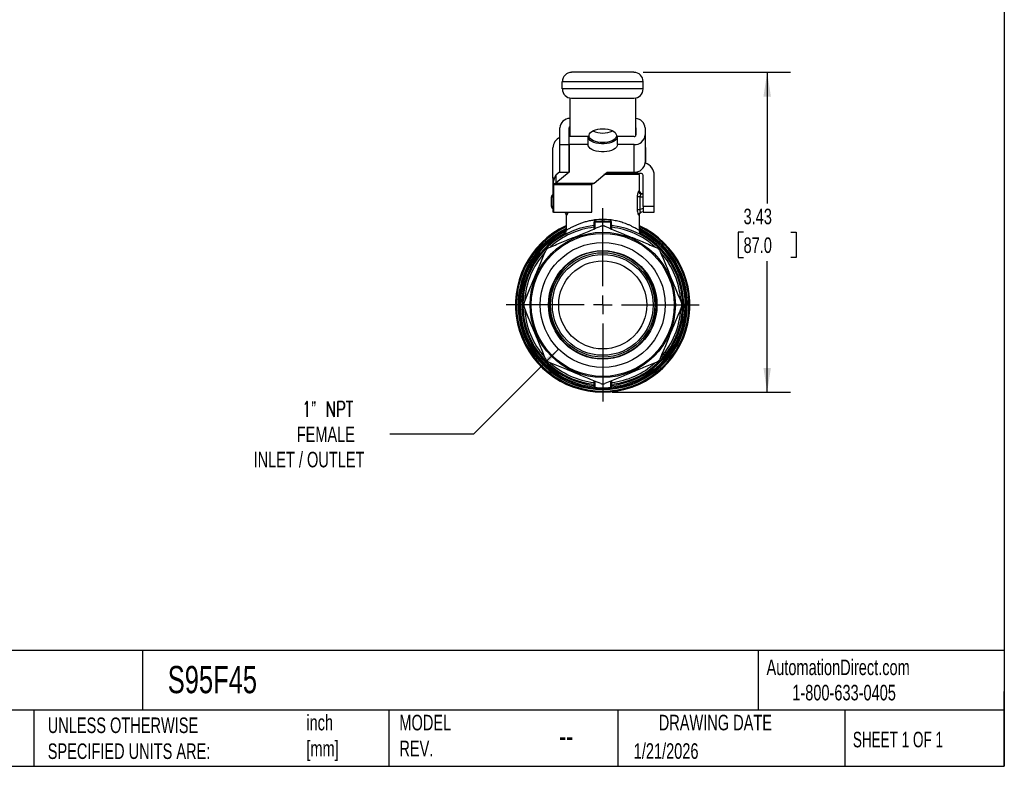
# Model space of a CAD drawing. Header units: inches. Extents: x 0.5 to 21.5, y 0.5 to 16.5.
# Tile 7 of 11: x 10.9 to 21.5, y 0.5 to 8.5. Entities that reach past the tile are written whole.
import ezdxf

# ---------------------------------------------------------------- set-up
doc = ezdxf.new("R2010")
doc.units = ezdxf.units.IN
doc.header["$LTSCALE"] = 2
doc.header["$MEASUREMENT"] = 0
doc.linetypes.add('SLD-Center', pattern=[0.75, 0.6, -0.05, 0.05, -0.05])
doc.linetypes.add('SLD-Solid', pattern=[0])
doc.layers.add('CENTER', color=40, linetype='SLD-Center')
doc.layers.add('DIMENSIONS', color=140, linetype='SLD-Solid', lineweight=25)
doc.layers.add('TEXT', color=140, linetype='SLD-Solid', lineweight=25)
doc.styles.add('SLDTEXTSTYLE0', font='TXT', dxfattribs={"width": 0.7})
doc.styles.add('SLDTEXTSTYLE1', font='TXT', dxfattribs={"width": 0.65})
doc.styles.add('SLDTEXTSTYLE2', font='TXT', dxfattribs={"width": 0.7, "bigfont": 'bigfont'})
doc.dimstyles.new('SLDDIMSTYLE0', dxfattribs={"dimtxt": 0.169922, "dimasz": 0.26, "dimexe": 0, "dimexo": 0.0625, "dimgap": 0.04248, "dimtad": 0, "dimtih": 1, "dimtoh": 1, "dimrnd": 1e-09, "dimzin": 12, "dimdsep": 46, "dimtxsty": 'SLDTEXTSTYLE0', "dimsah": 1, "dimcen": 0.09, "dimadec": 0, "dimazin": 3, "dimtfac": 1, "dimtofl": 0, "dimtmove": 0, "dimatfit": 3, "dimfxl": 0, "dimfrac": 2, "dimtolj": 1, "dimtzin": 12, "dimarcsym": 0})
doc.dimstyles.new('SLDDIMSTYLE2', dxfattribs={"dimtxt": 0.169922, "dimasz": 0.26, "dimexe": 0, "dimexo": 0.0625, "dimgap": 0.04248, "dimtad": 0, "dimtih": 1, "dimtoh": 1, "dimrnd": 1e-09, "dimzin": 12, "dimdsep": 46, "dimtxsty": 'SLDTEXTSTYLE0', "dimsah": 1, "dimcen": 0, "dimadec": 0, "dimazin": 3, "dimtfac": 1, "dimtofl": 0, "dimtmove": 0, "dimatfit": 3, "dimfxl": 0, "dimfrac": 2, "dimtolj": 1, "dimtzin": 12, "dimarcsym": 0})

# ---------------------------------------------------------------- blocks, each defined once
blk = doc.blocks.new('_D_5')
at = {"layer": 'DIMENSIONS'}
for p, q in [((16.724, 4.971), (15.813, 4.06)), ((15.813, 4.06), (14.914, 4.06))]:
    blk.add_line(p, q, dxfattribs=at)
blk.add_solid([(16.724, 4.971), (16.512, 4.815), (16.568, 4.759)], dxfattribs=at)
at = {"layer": 'DIMENSIONS', "attachment_point": 1}
for s, insert, char_height, style in [('1” NPT', (13.974, 4.41), 0.1667, 'SLDTEXTSTYLE2'), ('FEMALE', (13.918, 4.14), 0.1667, 'SLDTEXTSTYLE0'), ('INLET / OUTLET', (13.456, 3.87), 0.16667, 'SLDTEXTSTYLE0')]:
    blk.add_mtext(s, dxfattribs=dict(at, insert=insert, char_height=char_height, style=style))
blk = doc.blocks.new('_D_6')
at = {"layer": 'DIMENSIONS'}
for p, q in [((17.632, 7.936), (19.209, 7.936)), ((18.959, 7.936), (18.959, 6.53)), ((18.706, 6.222), (18.649, 6.222)), ((18.649, 6.222), (18.649, 5.952)), ((19.211, 6.222), (19.268, 6.222)), ((19.268, 6.222), (19.268, 5.952)), ((18.649, 5.952), (18.706, 5.952)), ((18.959, 4.509), (18.959, 5.914)), ((19.268, 5.952), (19.211, 5.952)), ((17.297, 4.509), (19.209, 4.509))]:
    blk.add_line(p, q, dxfattribs=at)
for points in [[(18.959, 7.936), (18.919, 7.676), (18.999, 7.676)], [(18.959, 4.509), (18.999, 4.769), (18.919, 4.769)]]:
    blk.add_solid(points, dxfattribs=at)
at = {"layer": 'DIMENSIONS', "char_height": 0.1667, "attachment_point": 1, "style": 'SLDTEXTSTYLE0'}
for s, insert in [('3.43', (18.706, 6.475)), ('87.0', (18.706, 6.167))]:
    blk.add_mtext(s, dxfattribs=dict(at, insert=insert))
blk = doc.blocks.new('SW_CENTERMARKSYMBOL_0')
at = {"layer": 'CENTER', "color": 0}
for p, q in [((0, 0.2), (0, 1.035)), ((-0.2, 0), (-1.035, 0)), ((0, 0), (-0.1, 0)), ((0, 0), (0, 0.1)), ((0, 0), (0, -0.1)), ((0, 0), (0.1, 0)), ((0.2, 0), (1.035, 0)), ((0, -0.2), (0, -1.035))]:
    blk.add_line(p, q, dxfattribs=at)

msp = doc.modelspace()

# ---------------------------------------------------------------- linework, layer by layer
for p, q in [((17.532, 7.936), (16.863, 7.936)), ((16.764, 7.758), (16.764, 7.837)), ((16.764, 7.837), (17.63, 7.837)), ((17.63, 7.758), (17.63, 7.837)), ((17.63, 7.758), (16.764, 7.758)), ((16.843, 7.662), (16.843, 7.247)), ((16.863, 7.66), (17.532, 7.66)), ((17.552, 7.252), (17.552, 7.662)), ((16.739, 7.162), (16.739, 7.34)), ((16.837, 7.162), (16.837, 7.34)), ((17.553, 7.34), (17.553, 7.265)), ((17.652, 7.34), (17.652, 7.265)), ((16.837, 7.162), (16.837, 7.247)), ((17.04, 7.247), (16.837, 7.247)), ((17.04, 7.162), (17.04, 7.247)), ((17.355, 7.162), (17.355, 7.247)), ((17.534, 7.247), (17.355, 7.247)), ((17.652, 7.265), (17.652, 6.969)), ((16.664, 6.801), (16.664, 7.127)), ((16.739, 7.162), (16.837, 7.162)), ((16.739, 6.867), (16.739, 7.162)), ((16.837, 7.162), (16.837, 6.867)), ((17.04, 7.162), (16.837, 7.162)), ((16.837, 6.867), (16.837, 7.162)), ((17.534, 7.162), (17.355, 7.162)), ((17.534, 6.867), (17.534, 7.162)), ((17.654, 7.127), (17.654, 7.016)), ((17.654, 7.016), (17.652, 7.016)), ((17.654, 6.97), (17.652, 6.97)), ((17.654, 7.016), (17.654, 6.97)), ((16.739, 6.87), (16.696, 6.834)), ((16.837, 6.867), (16.696, 6.749)), ((16.739, 6.867), (16.837, 6.867)), ((17.106, 6.749), (17.243, 6.867)), ((17.243, 6.867), (17.534, 6.867)), ((17.552, 6.851), (17.552, 6.868)), ((17.552, 6.868), (17.552, 6.851)), ((17.571, 6.851), (17.571, 6.872)), ((16.68, 6.801), (16.664, 6.801)), ((16.664, 6.801), (16.664, 6.436)), ((16.668, 6.737), (16.668, 6.767)), ((16.696, 6.834), (16.696, 6.749)), ((17.591, 6.84), (17.21, 6.84)), ((17.216, 6.844), (17.413, 6.844)), ((17.552, 6.851), (17.225, 6.851)), ((17.413, 6.84), (17.413, 6.844)), ((17.571, 6.851), (17.552, 6.851)), ((17.611, 6.851), (17.571, 6.851)), ((17.591, 6.664), (17.591, 6.84)), ((17.63, 6.497), (17.63, 6.832)), ((17.748, 6.497), (17.748, 6.832)), ((16.668, 6.737), (16.668, 6.732)), ((17.079, 6.732), (16.668, 6.732)), ((16.668, 6.732), (16.668, 6.436)), ((16.696, 6.749), (17.106, 6.749)), ((17.079, 6.732), (17.079, 6.737)), ((17.079, 6.436), (17.079, 6.732)), ((17.591, 6.664), (17.583, 6.664)), ((16.646, 6.601), (16.646, 6.5)), ((16.646, 6.601), (16.664, 6.601)), ((17.567, 6.601), (17.567, 6.467)), ((17.597, 6.467), (17.597, 6.601)), ((17.597, 6.601), (17.63, 6.601)), ((17.63, 6.633), (17.614, 6.633)), ((16.664, 6.5), (16.646, 6.5)), ((16.668, 6.436), (16.664, 6.436)), ((16.668, 6.436), (17.079, 6.436)), ((17.63, 6.476), (17.597, 6.467)), ((17.606, 6.437), (17.63, 6.444)), ((17.748, 6.497), (17.63, 6.497)), ((17.63, 6.497), (17.63, 6.438)), ((17.63, 6.438), (17.748, 6.438)), ((17.748, 6.438), (17.748, 6.497)), ((16.804, 6.409), (16.804, 6.24)), ((17.108, 6.328), (17.109, 6.332)), ((17.109, 6.33), (17.109, 6.332)), ((17.116, 6.263), (17.116, 6.332)), ((17.279, 6.332), (17.279, 6.263)), ((17.591, 6.24), (17.591, 6.409)), ((17.109, 6.328), (17.109, 6.325)), ((17.109, 6.325), (17.109, 6.26)), ((17.286, 6.325), (17.286, 6.328)), ((17.286, 6.26), (17.286, 6.325)), ((16.732, 5.786), (16.73, 5.786)), ((16.735, 5.785), (16.732, 5.786)), ((16.626, 5.523), (16.624, 5.524)), ((16.626, 5.523), (16.628, 5.523)), ((17.101, 4.581), (17.101, 4.565)), ((17.109, 4.628), (17.109, 4.563)), ((17.109, 4.563), (17.109, 4.56)), ((17.116, 4.556), (17.116, 4.625)), ((17.279, 4.625), (17.279, 4.556)), ((17.286, 4.563), (17.286, 4.628)), ((17.286, 4.56), (17.286, 4.563)), ((17.293, 4.565), (17.293, 4.581))]:
    msp.add_line(p, q)
at = {"flags": 128}
for points in [[(17.197, 7.183), (17.17, 7.184), (17.144, 7.188), (17.12, 7.194), (17.098, 7.202), (17.079, 7.212), (17.065, 7.224), (17.055, 7.236), (17.05, 7.25), (17.05, 7.263), (17.055, 7.277), (17.065, 7.29), (17.079, 7.301), (17.098, 7.311), (17.12, 7.319), (17.144, 7.326), (17.17, 7.329), (17.197, 7.331), (17.224, 7.329), (17.251, 7.326), (17.275, 7.319), (17.297, 7.311), (17.315, 7.301), (17.329, 7.29), (17.339, 7.277), (17.344, 7.263), (17.344, 7.25), (17.339, 7.236), (17.329, 7.224), (17.315, 7.212), (17.297, 7.202), (17.275, 7.194), (17.251, 7.188), (17.224, 7.184), (17.197, 7.183)], [(17.355, 7.247), (17.352, 7.233), (17.344, 7.219), (17.331, 7.206), (17.314, 7.194), (17.292, 7.185), (17.267, 7.177), (17.24, 7.172), (17.212, 7.169), (17.183, 7.169), (17.154, 7.172), (17.127, 7.177), (17.102, 7.185), (17.081, 7.194), (17.063, 7.206), (17.05, 7.219), (17.042, 7.233), (17.04, 7.247)], [(17.355, 7.162), (17.352, 7.148), (17.344, 7.134), (17.331, 7.121), (17.314, 7.109), (17.292, 7.099), (17.267, 7.092), (17.24, 7.087), (17.212, 7.084), (17.183, 7.084), (17.154, 7.087), (17.127, 7.092), (17.102, 7.099), (17.081, 7.109), (17.063, 7.121), (17.05, 7.134), (17.042, 7.148), (17.04, 7.162)], [(17.652, 7.148), (17.653, 7.143), (17.654, 7.127)], [(17.101, 6.275), (17.101, 6.264), (17.101, 6.256)], [(17.293, 6.256), (17.293, 6.264), (17.293, 6.275)], [(17.101, 4.631), (17.101, 4.624), (17.101, 4.613)], [(17.293, 4.613), (17.293, 4.624), (17.293, 4.631)]]:
    msp.add_lwpolyline(points, dxfattribs=at)
for radius in [0.778, 0.766, 0.669, 0.581, 0.559, 0.54, 0.472]:
    msp.add_circle((17.197, 5.444), radius)
for centre, radius, start, end in [((16.863, 7.837), 0.0984, 90, 180), ((17.532, 7.837), 0.0984, 0, 90), ((16.863, 7.758), 0.0984, 180, 270), ((17.532, 7.758), 0.0984, 270, 0), ((16.848, 7.333), 0.11, 92.6993, 175.9029), ((17.543, 7.333), 0.109, 4.0067, 85.4453), ((16.853, 7.34), 0.016, 130.2957, 179.1343), ((17.192, 7.519), 0.234, 244.5454, 271.407), ((17.204, 7.515), 0.23, 268.3104, 295.7372), ((17.538, 7.34), 0.0152, 0.2376, 27.3859), ((16.782, 7.127), 0.118, 111.5102, 180), ((17.541, 7.273), 0.111, 266.1887, 355.5981), ((17.534, 7.269), 0.0215, 269.5038, 306.4914), ((17.538, 7.265), 0.0152, 332.6141, 359.7624), ((17.541, 6.978), 0.111, 266.1887, 355.5981), ((17.611, 6.832), 0.138, 0, 72.7424), ((17.405, 6.844), 0.00787, 0, 90), ((17.611, 6.832), 0.0197, 0, 90), ((17.623, 6.664), 0.0315, 180, 270), ((16.678, 6.601), 0.0315, 115.417, 180), ((16.678, 6.5), 0.0315, 180, 244.583), ((17.078, 6.323), 0.047, 40.0113, 40.965), ((17.316, 6.323), 0.047, 139.035, 139.9887), ((17.197, 5.444), 0.935, 114.9011, 270), ((17.197, 5.444), 0.924, 115.2336, 270), ((17.197, 5.444), 0.907, 115.72, 64.28), ((17.197, 5.444), 0.896, 116.0758, 264.7841), ((17.197, 5.444), 0.884, 116.4816, 263.7763), ((17.197, 5.444), 0.856, 96.4086, 263.5914), ((17.197, 5.444), 0.837, 96.5894, 131.9585), ((17.197, 5.444), 0.846, 89.5542, 90.4458), ((17.197, 5.444), 0.935, 270, 65.0989), ((17.197, 5.444), 0.924, 270, 64.7664), ((17.197, 5.444), 0.896, 275.2159, 63.9242), ((17.197, 5.444), 0.856, 276.4086, 83.5914), ((17.197, 5.444), 0.837, 47.7779, 83.4106), ((17.197, 5.444), 0.884, 276.2237, 63.418), ((17.197, 5.444), 0.868, 117.6353, 263.6594), ((17.197, 5.444), 0.868, 276.3406, 62.4164), ((17.197, 5.444), 0.846, 134.5542, 135.4458), ((17.197, 5.444), 0.575, 172.1342, 143.6266), ((17.197, 5.444), 0.846, 44.5542, 45.4458), ((17.197, 5.444), 0.837, 137.9709, 176.8896), ((17.197, 5.444), 0.837, 2.8796, 41.8344), ((17.197, 5.444), 0.579, 143.7337, 172.021), ((17.197, 5.444), 0.577, 143.6812, 172.0765), ((17.197, 5.444), 0.846, 179.5542, 180.4458), ((17.197, 5.444), 0.837, 182.8796, 221.8344), ((17.197, 5.444), 0.837, 317.9709, 356.8896), ((17.197, 5.444), 0.846, 359.5542, 0.4458), ((17.197, 5.444), 0.846, 224.5542, 225.4458), ((17.197, 5.444), 0.837, 227.7779, 263.4106), ((17.197, 5.444), 0.837, 276.5894, 311.9585), ((17.197, 5.444), 0.846, 314.5542, 315.4458), ((17.197, 5.444), 0.846, 269.5542, 270.4458)]:
    msp.add_arc(centre, radius, start, end)
for centre, major_axis, ratio, start_param, end_param in [((17.159, 6.114), (0.398, 0.032), 0.608337, 1.636009, 1.649112), ((17.267, 6.2), (0.321, -0.042), 0.478654, 1.575702, 1.591874), ((17.116, 4.565), (0.0002, 0.0154), 0.971866, 1.585363, 1.607643), ((17.278, 4.565), (-0.0002, 0.0154), 0.971868, 4.675541, 4.697821)]:
    msp.add_ellipse(centre, major_axis=major_axis, ratio=ratio, start_param=start_param, end_param=end_param)
for points, knots in [([(16.668, 6.767), (16.673, 6.781), (16.677, 6.794), (16.687, 6.817), (16.691, 6.827), (16.696, 6.834)], [0, 0, 0, 0, 0.1171489, 0.1171489, 0.2342978, 0.2342978, 0.2342978, 0.2342978]), ([(17.552, 6.851), (17.552, 6.851), (17.552, 6.851), (17.552, 6.851), (17.552, 6.851), (17.552, 6.851)], [0, 0, 0, 0, 0.004184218, 0.004184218, 0.008376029, 0.008376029, 0.008376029, 0.008376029]), ([(16.696, 6.749), (16.691, 6.747), (16.687, 6.746), (16.677, 6.742), (16.673, 6.74), (16.668, 6.737)], [0, 0, 0, 0, 0.03999809, 0.03999809, 0.07999618, 0.07999618, 0.07999618, 0.07999618]), ([(17.079, 6.737), (17.084, 6.74), (17.088, 6.742), (17.097, 6.746), (17.102, 6.747), (17.106, 6.749)], [0, 0, 0, 0, 0.0390998, 0.0390998, 0.0781996, 0.0781996, 0.0781996, 0.0781996]), ([(17.583, 6.664), (17.58, 6.664), (17.572, 6.649), (17.567, 6.616), (17.567, 6.601)], [0, 0, 0, 0, 0.1455002, 0.2546253, 0.2546253, 0.2546253, 0.2546253]), ([(17.583, 6.664), (17.583, 6.656), (17.587, 6.648), (17.598, 6.636), (17.606, 6.633), (17.614, 6.633)], [0, 0, 0, 0, 0.5, 0.5, 1, 1, 1, 1]), ([(17.597, 6.601), (17.59, 6.601), (17.584, 6.601), (17.573, 6.601), (17.569, 6.601), (17.567, 6.601)], [0, 0, 0, 0, 0.5, 0.5, 1, 1, 1, 1]), ([(17.614, 6.633), (17.614, 6.633), (17.613, 6.633), (17.611, 6.632), (17.608, 6.63), (17.606, 6.628), (17.604, 6.625), (17.602, 6.622), (17.6, 6.619), (17.598, 6.613), (17.597, 6.607), (17.597, 6.603), (17.597, 6.601)], [0, 0, 0, 0, 0.069388, 0.154004, 0.253882, 0.413946, 0.50974, 0.514735, 0.655453, 0.782484, 0.896861, 1, 1, 1, 1]), ([(16.788, 6.436), (16.789, 6.436), (16.792, 6.434), (16.797, 6.428), (16.803, 6.419), (16.803, 6.413), (16.804, 6.409)], [0, 0, 0, 0, 0.042341, 0.361485, 0.680631, 1, 1, 1, 1]), ([(16.811, 6.407), (16.811, 6.41), (16.81, 6.417), (16.805, 6.426), (16.799, 6.433), (16.794, 6.435), (16.792, 6.436)], [0, 0, 0, 0, 0.274842, 0.549492, 0.824142, 1, 1, 1, 1]), ([(16.811, 6.407), (16.812, 6.407), (16.813, 6.407), (16.816, 6.41), (16.819, 6.415), (16.822, 6.423), (16.824, 6.43), (16.824, 6.435), (16.825, 6.436)], [0, 0, 0, 0, 0.1831901, 0.3679207, 0.5557037, 0.7432798, 0.9367629, 1, 1, 1, 1]), ([(17.567, 6.467), (17.567, 6.458), (17.569, 6.439), (17.575, 6.413), (17.581, 6.406), (17.583, 6.407)], [0, 0, 0, 0, 0.0721627, 0.1443254, 0.2525694, 0.2525694, 0.2525694, 0.2525694]), ([(17.567, 6.467), (17.569, 6.467), (17.573, 6.467), (17.584, 6.467), (17.59, 6.467), (17.597, 6.467)], [0, 0, 0, 0, 0.5, 0.5, 1, 1, 1, 1]), ([(17.591, 6.409), (17.591, 6.413), (17.592, 6.419), (17.597, 6.429), (17.605, 6.436), (17.611, 6.438), (17.614, 6.44)], [0, 0, 0, 0, 0.250087, 0.5, 0.749911, 1, 1, 1, 1]), ([(17.597, 6.467), (17.597, 6.466), (17.596, 6.464), (17.596, 6.461), (17.595, 6.458), (17.595, 6.455), (17.596, 6.452), (17.596, 6.449), (17.596, 6.447), (17.597, 6.445), (17.598, 6.443), (17.599, 6.441), (17.601, 6.439), (17.604, 6.437), (17.605, 6.437), (17.606, 6.437)], [0, 0, 0, 0, 0.065556, 0.129586, 0.192381, 0.254252, 0.315521, 0.376521, 0.437591, 0.499067, 0.499659, 0.604285, 0.722045, 0.853756, 1, 1, 1, 1]), ([(17.109, 6.354), (17.094, 6.351), (17.063, 6.347), (17.019, 6.336), (16.978, 6.324), (16.94, 6.311), (16.907, 6.296), (16.88, 6.283), (16.859, 6.273), (16.844, 6.264), (16.831, 6.257), (16.821, 6.25), (16.812, 6.245), (16.806, 6.241), (16.803, 6.239), (16.804, 6.24), (16.804, 6.24)], [0, 0, 0, 0, 0.086811, 0.178693, 0.268269, 0.358655, 0.448725, 0.538648, 0.605131, 0.664807, 0.717704, 0.780927, 0.84249, 0.902515, 0.989921, 1, 1, 1, 1]), ([(17.114, 6.354), (17.112, 6.352), (17.109, 6.348), (17.104, 6.339), (17.103, 6.331), (17.103, 6.326)], [-0.07228078, -0.07228078, -0.07228078, -0.07228078, -0.05162914, -0.0361404, 0, 0, 0, 0]), ([(17.109, 6.332), (17.109, 6.333), (17.109, 6.335), (17.11, 6.34), (17.112, 6.346), (17.114, 6.351), (17.114, 6.354)], [0, 0, 0, 0, 0.126228, 0.389072, 0.679852, 1, 1, 1, 1]), ([(17.116, 6.336), (17.114, 6.336), (17.11, 6.334), (17.109, 6.33), (17.109, 6.328)], [0, 0, 0, 0, 0.428571, 1, 1, 1, 1]), ([(17.116, 6.332), (17.114, 6.332), (17.112, 6.331), (17.109, 6.329), (17.109, 6.327), (17.109, 6.325)], [0, 0, 0, 0, 0.5, 0.5, 1, 1, 1, 1]), ([(17.114, 6.354), (17.115, 6.354), (17.115, 6.355), (17.115, 6.355), (17.115, 6.355), (17.115, 6.355)], [-0.003647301, -0.003647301, -0.003647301, -0.003647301, -0.000498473, -0.000498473, 0, 0, 0, 0]), ([(17.116, 6.336), (17.115, 6.336), (17.115, 6.341), (17.115, 6.351), (17.115, 6.355)], [0, 0, 0, 0, 0.0620979, 0.1086713, 0.1086713, 0.1086713, 0.1086713]), ([(17.28, 6.355), (17.28, 6.352), (17.28, 6.346), (17.28, 6.338), (17.279, 6.336), (17.279, 6.336)], [0, 0, 0, 0, 0.031049, 0.0620979, 0.1086713, 0.1086713, 0.1086713, 0.1086713]), ([(17.279, 6.336), (17.281, 6.336), (17.283, 6.335), (17.285, 6.332), (17.286, 6.33), (17.286, 6.328)], [0, 0, 0, 0, 0.5, 0.5, 1, 1, 1, 1]), ([(17.279, 6.332), (17.28, 6.332), (17.284, 6.331), (17.286, 6.327), (17.286, 6.325)], [0, 0, 0, 0, 0.428571, 1, 1, 1, 1]), ([(17.28, 6.355), (17.28, 6.355), (17.28, 6.355), (17.28, 6.355), (17.28, 6.354), (17.28, 6.354)], [-0.000498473, -0.000498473, -0.000498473, -0.000498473, 0, 0, 0.003148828, 0.003148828, 0.003148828, 0.003148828]), ([(17.28, 6.354), (17.281, 6.35), (17.283, 6.346), (17.284, 6.34), (17.285, 6.337), (17.286, 6.334)], [0, 0, 0, 0, 0.5, 0.5, 1, 1, 1, 1]), ([(17.292, 6.326), (17.292, 6.331), (17.29, 6.339), (17.286, 6.348), (17.283, 6.352), (17.281, 6.354)], [0, 0, 0, 0, 0.03614038, 0.05162912, 0.07228077, 0.07228077, 0.07228077, 0.07228077]), ([(17.591, 6.24), (17.591, 6.24), (17.592, 6.239), (17.588, 6.242), (17.579, 6.247), (17.563, 6.257), (17.543, 6.268), (17.518, 6.282), (17.488, 6.297), (17.457, 6.309), (17.428, 6.32), (17.401, 6.329), (17.374, 6.337), (17.346, 6.343), (17.316, 6.349), (17.296, 6.352), (17.286, 6.354)], [0, 0, 0, 0, 0.010486, 0.097913, 0.187835, 0.280681, 0.370206, 0.460509, 0.550777, 0.640928, 0.707447, 0.767351, 0.82066, 0.883273, 0.943028, 1, 1, 1, 1]), ([(16.616, 6.055), (16.666, 6.076), (16.713, 6.096), (16.806, 6.134), (16.851, 6.153), (16.941, 6.19), (16.986, 6.209), (17.079, 6.247), (17.126, 6.267), (17.176, 6.287)], [0, 0, 0, 0, 0.25, 0.25, 0.5, 0.5, 0.75, 0.75, 1, 1, 1, 1]), ([(16.804, 6.239), (16.803, 6.236), (16.803, 6.228), (16.799, 6.217), (16.794, 6.206), (16.789, 6.2), (16.786, 6.198)], [0, 0, 0, 0, 0.250569, 0.500133, 0.749472, 1, 1, 1, 1]), ([(17.109, 6.279), (17.109, 6.278), (17.107, 6.276), (17.104, 6.275), (17.101, 6.275)], [0, 0, 0, 0, 0.428571, 1, 1, 1, 1]), ([(17.103, 6.326), (17.103, 6.317), (17.103, 6.301), (17.102, 6.295), (17.102, 6.295)], [0, 0, 0, 0, 0.0702546, 0.1405078, 0.1405078, 0.1405078, 0.1405078]), ([(17.109, 6.303), (17.109, 6.301), (17.107, 6.297), (17.104, 6.295), (17.102, 6.295)], [0, 0, 0, 0, 0.428571, 1, 1, 1, 1]), ([(17.109, 6.33), (17.109, 6.33), (17.109, 6.33), (17.109, 6.33), (17.109, 6.329), (17.107, 6.327), (17.104, 6.326), (17.103, 6.326)], [-0.002986, -0.002986, -0.002986, -0.002986, 0, 0, 0, 0.571429, 1, 1, 1, 1]), ([(17.219, 6.287), (17.269, 6.267), (17.316, 6.247), (17.409, 6.209), (17.454, 6.19), (17.544, 6.153), (17.589, 6.134), (17.681, 6.096), (17.729, 6.076), (17.779, 6.055)], [0, 0, 0, 0, 0.25, 0.25, 0.5, 0.5, 0.75, 0.75, 1, 1, 1, 1]), ([(17.292, 6.326), (17.29, 6.326), (17.289, 6.327), (17.286, 6.328), (17.286, 6.329), (17.286, 6.33)], [0, 0, 0, 0, 0.5, 0.5, 1, 1, 1, 1]), ([(17.293, 6.295), (17.291, 6.295), (17.287, 6.297), (17.286, 6.301), (17.286, 6.303)], [0, 0, 0, 0, 0.571429, 1, 1, 1, 1]), ([(17.293, 6.275), (17.291, 6.275), (17.287, 6.276), (17.286, 6.278), (17.286, 6.279)], [0, 0, 0, 0, 0.571429, 1, 1, 1, 1]), ([(17.293, 6.295), (17.293, 6.295), (17.292, 6.301), (17.292, 6.317), (17.292, 6.326)], [0.0000014, 0.0000014, 0.0000014, 0.0000014, 0.0702546, 0.1405092, 0.1405092, 0.1405092, 0.1405092]), ([(17.621, 6.188), (17.616, 6.191), (17.608, 6.197), (17.598, 6.21), (17.592, 6.224), (17.591, 6.234), (17.591, 6.24)], [0, 0, 0, 0, 0.250133, 0.500119, 0.749965, 1, 1, 1, 1]), ([(16.799, 6.202), (16.793, 6.199), (16.786, 6.195), (16.786, 6.196), (16.786, 6.197)], [0, 0, 0, 0, 0.688423, 1, 1, 1, 1]), ([(16.354, 5.465), (16.375, 5.515), (16.394, 5.563), (16.433, 5.655), (16.451, 5.7), (16.489, 5.79), (16.507, 5.835), (16.545, 5.928), (16.565, 5.975), (16.586, 6.025)], [0, 0, 0, 0, 0.25, 0.25, 0.5, 0.5, 0.75, 0.75, 1, 1, 1, 1]), ([(17.809, 6.025), (17.83, 5.975), (17.849, 5.928), (17.887, 5.835), (17.906, 5.79), (17.943, 5.7), (17.962, 5.655), (18, 5.563), (18.02, 5.515), (18.041, 5.465)], [0, 0, 0, 0, 0.25, 0.25, 0.5, 0.5, 0.75, 0.75, 1, 1, 1, 1]), ([(16.586, 4.863), (16.565, 4.913), (16.545, 4.96), (16.507, 5.053), (16.489, 5.098), (16.451, 5.188), (16.433, 5.233), (16.394, 5.325), (16.375, 5.373), (16.354, 5.423)], [0, 0, 0, 0, 0.25, 0.25, 0.5, 0.5, 0.75, 0.75, 1, 1, 1, 1]), ([(18.041, 5.423), (18.02, 5.373), (18, 5.325), (17.962, 5.233), (17.943, 5.188), (17.906, 5.098), (17.887, 5.053), (17.849, 4.96), (17.83, 4.913), (17.809, 4.863)], [0, 0, 0, 0, 0.25, 0.25, 0.5, 0.5, 0.75, 0.75, 1, 1, 1, 1]), ([(17.176, 4.601), (17.126, 4.621), (17.079, 4.641), (16.986, 4.679), (16.941, 4.698), (16.851, 4.735), (16.806, 4.754), (16.713, 4.792), (16.666, 4.812), (16.616, 4.832)], [0, 0, 0, 0, 0.25, 0.25, 0.5, 0.5, 0.75, 0.75, 1, 1, 1, 1]), ([(17.779, 4.832), (17.729, 4.812), (17.681, 4.792), (17.589, 4.754), (17.544, 4.735), (17.454, 4.698), (17.409, 4.679), (17.316, 4.641), (17.269, 4.621), (17.219, 4.601)], [0, 0, 0, 0, 0.25, 0.25, 0.5, 0.5, 0.75, 0.75, 1, 1, 1, 1]), ([(17.101, 4.613), (17.104, 4.613), (17.107, 4.612), (17.109, 4.61), (17.109, 4.609)], [0, 0, 0, 0, 0.571429, 1, 1, 1, 1]), ([(17.101, 4.581), (17.103, 4.581), (17.107, 4.58), (17.109, 4.577), (17.109, 4.576)], [0, 0, 0, 0, 0.4285714, 1, 1, 1, 1]), ([(17.101, 4.565), (17.104, 4.565), (17.107, 4.564), (17.109, 4.561), (17.109, 4.56)], [0, 0, 0, 0, 0.571429, 1, 1, 1, 1]), ([(17.109, 4.56), (17.109, 4.561), (17.107, 4.564), (17.103, 4.565), (17.101, 4.565)], [0, 0, 0, 0, 0.571429, 1, 1, 1, 1]), ([(17.102, 4.593), (17.104, 4.593), (17.107, 4.591), (17.109, 4.587), (17.109, 4.585)], [0, 0, 0, 0, 0.571429, 1, 1, 1, 1]), ([(17.116, 4.556), (17.114, 4.556), (17.11, 4.557), (17.109, 4.561), (17.109, 4.563)], [0, 0, 0, 0, 0.428571, 1, 1, 1, 1]), ([(17.109, 4.56), (17.109, 4.558), (17.11, 4.554), (17.114, 4.552), (17.116, 4.552)], [0, 0, 0, 0, 0.571429, 1, 1, 1, 1]), ([(17.286, 4.563), (17.286, 4.561), (17.285, 4.558), (17.281, 4.556), (17.279, 4.556)], [0, 0, 0, 0, 0.428571, 1, 1, 1, 1]), ([(17.279, 4.552), (17.281, 4.552), (17.285, 4.554), (17.286, 4.558), (17.286, 4.56)], [0, 0, 0, 0, 0.571429, 1, 1, 1, 1]), ([(17.286, 4.609), (17.286, 4.61), (17.287, 4.612), (17.291, 4.613), (17.293, 4.613)], [0, 0, 0, 0, 0.428571, 1, 1, 1, 1]), ([(17.286, 4.585), (17.286, 4.587), (17.287, 4.591), (17.291, 4.593), (17.293, 4.593)], [0, 0, 0, 0, 0.428571, 1, 1, 1, 1]), ([(17.286, 4.576), (17.286, 4.577), (17.288, 4.58), (17.291, 4.581), (17.293, 4.581)], [0, 0, 0, 0, 0.5714286, 1, 1, 1, 1]), ([(17.286, 4.56), (17.286, 4.561), (17.287, 4.564), (17.291, 4.565), (17.293, 4.565)], [0, 0, 0, 0, 0.428571, 1, 1, 1, 1])]:
    msp.add_open_spline(points, degree=3, knots=knots)
for points in [[(17.606, 6.437), (17.6, 6.436), (17.588, 6.428), (17.583, 6.414), (17.583, 6.407)], [(16.804, 6.409), (16.804, 6.409), (16.806, 6.408), (16.811, 6.407)], [(17.115, 6.355), (17.115, 6.355), (17.114, 6.355), (17.114, 6.354)], [(17.197, 6.359), (17.17, 6.359), (17.142, 6.358), (17.115, 6.355)], [(17.279, 6.336), (17.225, 6.341), (17.17, 6.341), (17.116, 6.336)], [(17.116, 6.332), (17.17, 6.337), (17.225, 6.337), (17.279, 6.332)], [(17.116, 6.332), (17.116, 6.335), (17.116, 6.336), (17.116, 6.336)], [(17.28, 6.355), (17.253, 6.358), (17.225, 6.359), (17.197, 6.359)], [(17.279, 6.336), (17.279, 6.336), (17.279, 6.335), (17.279, 6.332)], [(17.281, 6.354), (17.28, 6.355), (17.28, 6.355), (17.28, 6.355)], [(17.286, 6.334), (17.286, 6.333), (17.286, 6.331), (17.286, 6.33)], [(17.583, 6.407), (17.588, 6.408), (17.591, 6.409), (17.591, 6.409)], [(17.102, 6.295), (17.102, 6.295), (17.102, 6.291), (17.101, 6.281), (17.101, 6.275)], [(17.191, 6.29), (17.186, 6.29), (17.181, 6.289), (17.176, 6.287)], [(17.219, 6.287), (17.214, 6.289), (17.209, 6.29), (17.204, 6.29)], [(17.293, 6.275), (17.293, 6.281), (17.293, 6.291), (17.293, 6.295), (17.293, 6.295)], [(16.594, 6.038), (16.591, 6.034), (16.588, 6.03), (16.586, 6.025)], [(16.616, 6.055), (16.611, 6.054), (16.607, 6.051), (16.603, 6.047)], [(17.791, 6.047), (17.788, 6.051), (17.783, 6.054), (17.779, 6.055)], [(17.809, 6.025), (17.807, 6.03), (17.804, 6.034), (17.8, 6.038)], [(16.354, 5.465), (16.352, 5.461), (16.351, 5.456), (16.351, 5.451)], [(16.351, 5.437), (16.351, 5.432), (16.352, 5.427), (16.354, 5.423)], [(18.044, 5.451), (18.044, 5.456), (18.043, 5.461), (18.041, 5.465)], [(18.041, 5.423), (18.043, 5.427), (18.044, 5.432), (18.044, 5.437)], [(16.586, 4.863), (16.588, 4.858), (16.591, 4.854), (16.594, 4.85)], [(17.8, 4.85), (17.804, 4.854), (17.807, 4.858), (17.809, 4.863)], [(16.603, 4.841), (16.607, 4.837), (16.611, 4.834), (16.616, 4.832)], [(17.779, 4.832), (17.783, 4.834), (17.788, 4.837), (17.791, 4.841)], [(17.101, 4.613), (17.101, 4.607), (17.102, 4.597), (17.102, 4.593), (17.102, 4.593)], [(17.102, 4.593), (17.102, 4.593), (17.102, 4.589), (17.101, 4.581)], [(17.101, 4.565), (17.102, 4.558), (17.108, 4.554), (17.114, 4.552)], [(17.279, 4.556), (17.225, 4.551), (17.17, 4.551), (17.116, 4.556)], [(17.116, 4.552), (17.116, 4.552), (17.116, 4.553), (17.116, 4.556)], [(17.116, 4.552), (17.143, 4.55), (17.17, 4.548), (17.197, 4.548)], [(17.176, 4.601), (17.181, 4.599), (17.186, 4.598), (17.191, 4.598)], [(17.197, 4.548), (17.224, 4.548), (17.252, 4.55), (17.279, 4.552)], [(17.204, 4.598), (17.209, 4.598), (17.214, 4.599), (17.219, 4.601)], [(17.279, 4.552), (17.286, 4.553), (17.293, 4.557), (17.293, 4.565)], [(17.279, 4.556), (17.279, 4.553), (17.279, 4.552), (17.279, 4.552)], [(17.293, 4.565), (17.289, 4.565), (17.286, 4.562), (17.286, 4.56)], [(17.293, 4.593), (17.293, 4.593), (17.293, 4.597), (17.293, 4.607), (17.293, 4.613)], [(17.293, 4.581), (17.293, 4.589), (17.293, 4.593), (17.293, 4.593)]]:
    msp.add_open_spline(points, degree=3)
at = {"layer": 'TEXT'}
for p, q in [((21.5, 16.5), (21.5, 0.5)), ((21.5, 1.742), (0.5, 1.742)), ((12.264, 1.742), (12.264, 1.1)), ((18.864, 1.742), (18.864, 1.1)), ((21.5, 0.5), (21.5, 1.3)), ((21.5, 1.1), (0.5, 1.1)), ((11.102, 1.1), (11.102, 0.5)), ((14.906, 1.1), (14.906, 0.5)), ((17.359, 1.1), (17.359, 0.5)), ((19.791, 1.1), (19.791, 0.5)), ((0.5, 0.5), (21.5, 0.5))]:
    msp.add_line(p, q, dxfattribs=at)

# ---------------------------------------------------------------- block references
at = {"layer": 'CENTER'}
msp.add_blockref('SW_CENTERMARKSYMBOL_0', (17.197, 5.444), dxfattribs=at)

# ---------------------------------------------------------------- texts
at = {"layer": 'TEXT'}
for s, insert, char_height, attachment_point, style in [('AutomationDirect.com', (18.952, 1.644), 0.16667, 1, 'SLDTEXTSTYLE0'), ('S95F45', (12.536, 1.575), 0.2917, 1, 'SLDTEXTSTYLE0'), ('1-800-633-0405', (19.228, 1.373), 0.16667, 1, 'SLDTEXTSTYLE0'), ('inch^J[mm]', (14.021, 1.052), 0.1667, 1, 'SLDTEXTSTYLE0'), ('MODEL ^JREV.', (15.018, 1.052), 0.16667, 1, 'SLDTEXTSTYLE0'), ('DRAWING DATE', (18.404, 1.052), 0.16667, 2, 'SLDTEXTSTYLE0'), ('UNLESS OTHERWISE ^JSPECIFIED UNITS ARE:', (11.25, 1.023), 0.16667, 1, 'SLDTEXTSTYLE0'), ('SHEET 1 OF 1', (19.877, 0.87), 0.16667, 1, 'SLDTEXTSTYLE1'), ('--', (16.727, 0.951), 0.25, 1, 'SLDTEXTSTYLE0'), ('1/21/2026', (17.529, 0.747), 0.1667, 1, 'SLDTEXTSTYLE0')]:
    msp.add_mtext(s, dxfattribs=dict(at, insert=insert, char_height=char_height, attachment_point=attachment_point, style=style))

# ---------------------------------------------------------------- dimensions: what is measured, and where the dimension line sits
at = {"layer": 'DIMENSIONS'}
dim = msp.add_linear_dim(base=(18.959, 4.509), p1=(17.532, 7.936), p2=(17.197, 4.509), angle=90, dimstyle='SLDDIMSTYLE0', dxfattribs=at)
dim.commit()
dim.dimension.update_dxf_attribs({"geometry": '_D_6', "text_midpoint": (18.959, 6.222), "dimtype": 160})
dim = msp.add_diameter_dim_2p(p1=(17.671, 5.917), p2=(16.724, 4.971), text='1” NPT\\PFEMALE\\PINLET / OUTLET', dimstyle='SLDDIMSTYLE2', override={"dimpost": '<>'}, dxfattribs=at)
dim.commit()
dim.dimension.update_dxf_attribs({"geometry": '_D_5', "text_midpoint": (14.354, 4.06), "dimtype": 163})

doc.saveas('drawing.dxf')
